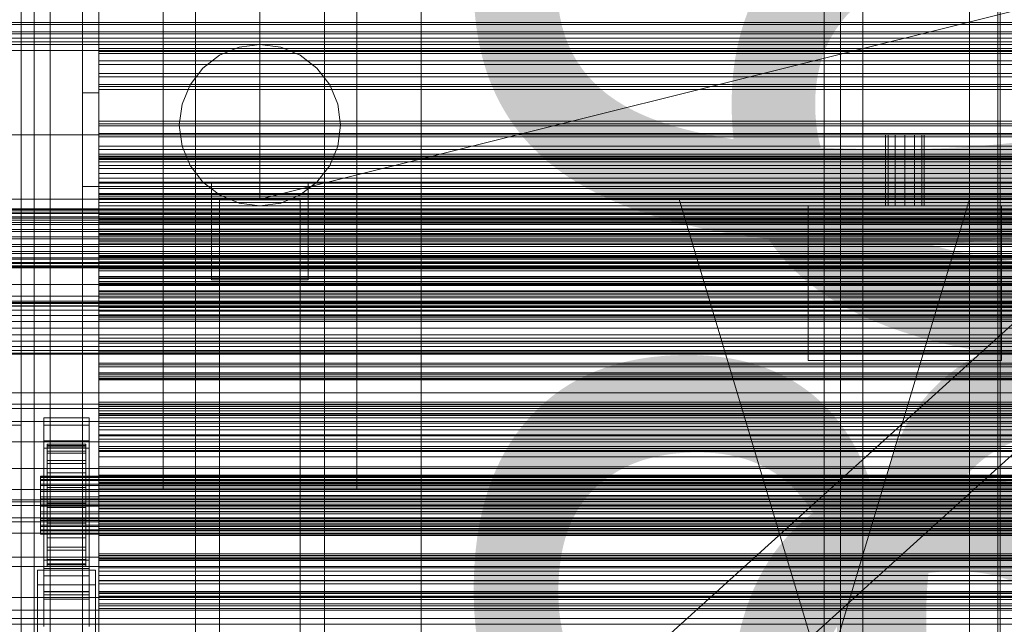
# Model space of a CAD drawing. Header units: millimetres. Extents: x -3490 to 61924, y -72580 to 6847.
# Tile 176 of 256: x -1274 to -969, y -34382 to -34194. Entities that reach past the tile are written whole.
import ezdxf

# ---------------------------------------------------------------- set-up
doc = ezdxf.new("R2010")
doc.units = ezdxf.units.MM
for name, color, linetype, lineweight in [('COTAS_O', 1, 'Continuous', 0), ('COTAS_P', 1, 'Continuous', 0), ('frontal_briquetadora', 7, 'Continuous', 0), ('frontal_C01', 7, 'Continuous', 0), ('frontal_C03', 7, 'Continuous', 0), ('frontal_C11', 7, 'Continuous', 0), ('frontal_dosificador', 7, 'Continuous', 0), ('frontal_mezcladora', 7, 'Continuous', 0), ('frontal_secador', 7, 'Continuous', 0), ('frontal_tolva', 7, 'Continuous', 0)]:
    doc.layers.add(name, color=color, linetype=linetype, lineweight=lineweight)
doc.dimstyles.new('R19_100', dxfattribs={"dimtxt": 250, "dimasz": 150, "dimexe": 150, "dimexo": 80, "dimgap": 100, "dimtad": 1, "dimtih": 1, "dimtoh": 1, "dimdsep": 46, "dimcen": 0.09, "dimadec": 0, "dimazin": 0, "dimtfac": 1, "dimtdec": 4, "dimtofl": 0, "dimtmove": 0, "dimatfit": 3, "dimfxl": 1, "dimtolj": 1, "dimtzin": 0, "dimarcsym": 0})

# ---------------------------------------------------------------- blocks, each defined once
blk = doc.blocks.new('DIM_R29_52')
at = {"layer": 'COTAS_P'}
for p, q in [((-1750, -34600), (-1600, -34555)), ((2600, -34600), (2450, -34555)), ((-1750, -35500), (-1750, -34600)), ((-1750, -34600), (2600, -34600)), ((-1750, -34600), (-1600, -34645)), ((2600, -34600), (2450, -34645)), ((2600, -35500), (2600, -34600))]:
    blk.add_line(p, q, dxfattribs=at)
blk.add_text('4350 P', height=250, dxfattribs=at).set_placement((425, -34500))
blk = doc.blocks.new('DIM_R29_56')
at = {"layer": 'COTAS_O'}
for p, q in [((-1725, -31700), (-1025, -31700)), ((-1025, -31700), (-1070, -31850)), ((-1025, -34400), (-1025, -31700)), ((-1025, -31700), (-980, -31850)), ((-1025, -34400), (-1070, -34250)), ((-1025, -34400), (-980, -34250)), ((-1725, -34400), (-1025, -34400))]:
    blk.add_line(p, q, dxfattribs=at)
blk.add_text('2700 O', height=250, rotation=90, dxfattribs=at).set_placement((-1125, -33050))
blk = doc.blocks.new('DIM_R29_57')
at = {"layer": 'COTAS_O'}
for p, q in [((-1725, -33700), (-1575, -33655)), ((1725, -33700), (1575, -33655)), ((-1725, -34400), (-1725, -33700)), ((-1725, -33700), (1725, -33700)), ((-1725, -33700), (-1575, -33745)), ((1725, -33700), (1575, -33745)), ((1725, -34400), (1725, -33700))]:
    blk.add_line(p, q, dxfattribs=at)
blk.add_text('3450 O', height=250, dxfattribs=at).set_placement((0, -33600))
blk = doc.blocks.new('DIM_R29_62')
at = {"layer": 'COTAS_O'}
for p, q in [((-1480, -33670), (-780, -33670)), ((-780, -33670), (-825, -33820)), ((-780, -36000), (-780, -33670)), ((-780, -33670), (-735, -33820)), ((-780, -36000), (-825, -35850)), ((-780, -36000), (-735, -35850)), ((-1480, -36000), (-780, -36000))]:
    blk.add_line(p, q, dxfattribs=at)
blk.add_text('2330 O', height=250, rotation=90, dxfattribs=at).set_placement((-880, -34835))
blk = doc.blocks.new('DIM_R29_64')
at = {"layer": 'COTAS_O'}
for p, q in [((-1400, -33000), (-700, -33000)), ((-700, -33000), (-745, -33150)), ((-700, -36000), (-700, -33000)), ((-700, -33000), (-655, -33150)), ((-700, -36000), (-745, -35850)), ((-700, -36000), (-655, -35850)), ((-1400, -36000), (-700, -36000))]:
    blk.add_line(p, q, dxfattribs=at)
blk.add_text('3000 O', height=250, rotation=90, dxfattribs=at).set_placement((-800, -34500))

msp = doc.modelspace()

# ---------------------------------------------------------------- linework, layer by layer
at = {"layer": 'frontal_briquetadora'}
for p, q in [((-1385, -34195.144), (-875, -34195.144)), ((-875, -34198.071), (-1385, -34198.071)), ((-1385, -34201.143), (-875, -34201.143)), ((-630, -34203.884), (-1405, -34203.884)), ((-630, -34230.013), (-1405, -34230.013)), ((-1300, -34230), (-1274, -34230)), ((-1274, -34230), (-1274, -34230.013)), ((-1274, -34320), (-1274, -34230)), ((-1274, -34230.013), (-1274, -34256.484)), ((-810, -34230.013), (-1274, -34230.013)), ((-630, -34256.484), (-1405, -34256.484)), ((-1274, -34256.484), (-1274, -34283.185)), ((-810, -34256.484), (-1274, -34256.484)), ((-1385, -34271.246), (-875, -34271.246)), ((-875, -34276.4), (-1385, -34276.4)), ((-630, -34283.185), (-1405, -34283.185)), ((-1385, -34281.638), (-875, -34281.638)), ((-1274, -34283.185), (-1274, -34310)), ((-810, -34283.185), (-1274, -34283.185)), ((-590, -34310), (-1450, -34310)), ((-630, -34310), (-1405, -34310)), ((-810, -34310), (-1274, -34310)), ((-1274, -34320), (-1274, -34310)), ((-1300, -34320), (-1274, -34320)), ((-1450, -34345), (-590, -34345)), ((-620, -34345), (-1425, -34345)), ((-1385, -34377.401), (-875, -34377.401))]:
    msp.add_line(p, q, dxfattribs=at)
at = {"layer": 'frontal_C01'}
for p, q in [((-1020, -35975), (-1020, -33925.304)), ((-1013, -35975), (-1013, -33925.304))]:
    msp.add_line(p, q, dxfattribs=at)
at = {"layer": 'frontal_C03'}
for p, q in [((-1274, -34875.113), (-1274, -32314.944)), ((-1270, -32314.944), (-1270, -34875.113)), ((-1270, -34879.011), (-1270, -32318.841)), ((-1274, -32441.623), (-1274, -35001.792)), ((-1270, -35001.792), (-1270, -32441.623)), ((-1500, -34195.842), (1500, -34195.842)), ((-1500, -34198.712), (1500, -34198.712)), ((-1250, -34204.797), (-1250, -34203.262)), ((-1250, -34203.262), (-1250, -34204.143)), ((1250, -34203.262), (-1250, -34203.262)), ((-1250, -34204.143), (-1250, -34207.104)), ((1250, -34204.143), (-1250, -34204.143)), ((-1250, -34208.162), (-1250, -34204.797)), ((1250, -34204.797), (-1250, -34204.797)), ((-1250, -34207.104), (-1250, -34211.014)), ((1250, -34207.104), (-1250, -34207.104)), ((-1250, -34212.071), (-1250, -34208.162)), ((-1250, -34208.162), (1250, -34208.162)), ((-1250, -34211.014), (-1250, -34214.378)), ((1250, -34211.014), (-1250, -34211.014)), ((-1250, -34215.032), (-1250, -34212.071)), ((1250, -34212.071), (-1250, -34212.071)), ((-1250, -34214.378), (-1250, -34215.913)), ((1250, -34214.378), (-1250, -34214.378)), ((-1250, -34215.913), (-1250, -34215.032)), ((1250, -34215.032), (-1250, -34215.032)), ((1250, -34215.913), (-1250, -34215.913)), ((-1250, -34227.254), (-1250, -34225.72)), ((-1250, -34225.72), (-1250, -34226.601)), ((1250, -34225.72), (-1250, -34225.72)), ((-1250, -34226.601), (-1250, -34229.562)), ((1250, -34226.601), (-1250, -34226.601)), ((-1250, -34230.619), (-1250, -34227.254)), ((1250, -34227.254), (-1250, -34227.254)), ((-1250, -34229.562), (-1250, -34233.471)), ((1250, -34229.562), (-1250, -34229.562)), ((-1250, -34234.529), (-1250, -34230.619)), ((-1250, -34230.619), (1250, -34230.619)), ((-1250, -34233.471), (-1250, -34236.836)), ((1250, -34233.471), (-1250, -34233.471)), ((-1250, -34237.49), (-1250, -34234.529)), ((1250, -34234.529), (-1250, -34234.529)), ((-1250, -34237.233), (-1250, -34236.6)), ((-1250, -34236.6), (-1250, -34237.697)), ((-1250, -34236.6), (1250, -34236.6)), ((-1250, -34236.836), (-1250, -34238.371)), ((1250, -34236.836), (-1250, -34236.836)), ((-1250, -34239.553), (-1250, -34237.233)), ((-1250, -34237.233), (1250, -34237.233)), ((-1250, -34238.371), (-1250, -34237.49)), ((1250, -34237.49), (-1250, -34237.49)), ((-1250, -34237.697), (-1250, -34240.449)), ((-1250, -34237.697), (1250, -34237.697)), ((1250, -34238.371), (-1250, -34238.371)), ((-1250, -34243.401), (-1250, -34239.553)), ((-1250, -34239.553), (1250, -34239.553)), ((-1250, -34240.449), (-1250, -34244.669)), ((-1250, -34240.449), (1250, -34240.449)), ((-1250, -34248.516), (-1250, -34243.401)), ((-1250, -34243.401), (1250, -34243.401)), ((-1250, -34244.669), (-1250, -34250.068)), ((-1250, -34244.669), (1250, -34244.669)), ((-1250, -34249.712), (-1250, -34248.177)), ((-1250, -34248.177), (-1250, -34249.059)), ((1250, -34248.177), (-1250, -34248.177)), ((-1250, -34254.549), (-1250, -34248.516)), ((-1250, -34248.516), (1250, -34248.516)), ((-1250, -34249.059), (-1250, -34252.019)), ((1250, -34249.059), (-1250, -34249.059)), ((-1250, -34253.077), (-1250, -34249.712)), ((1250, -34249.712), (-1250, -34249.712)), ((-1250, -34250.068), (-1250, -34256.28)), ((-1250, -34250.068), (1250, -34250.068)), ((-1500, -34252.99), (1500, -34252.99)), ((-1500, -34253.214), (1500, -34253.214)), ((-1500, -34253.379), (1500, -34253.379)), ((-1250, -34252.019), (-1250, -34255.929)), ((1250, -34252.019), (-1250, -34252.019)), ((-1250, -34256.986), (-1250, -34253.077)), ((-1250, -34253.077), (1250, -34253.077)), ((-1500, -34254.036), (1500, -34254.036)), ((-1500, -34254.354), (1500, -34254.354)), ((-1500, -34255.4), (1500, -34255.4)), ((-1500, -34255.849), (1500, -34255.849)), ((-1250, -34261.088), (-1250, -34254.549)), ((-1250, -34254.549), (1250, -34254.549)), ((-1250, -34255.929), (-1250, -34259.294)), ((1250, -34255.929), (-1250, -34255.929)), ((-1250, -34256.28), (-1250, -34262.881)), ((1250, -34256.28), (-1250, -34256.28)), ((-1500, -34257.212), (1500, -34257.212)), ((-1500, -34257.762), (1500, -34257.762)), ((-1500, -34259.35), (1500, -34259.35)), ((1500, -34259.963), (-1500, -34259.963)), ((-1250, -34259.947), (-1250, -34256.986)), ((1250, -34256.986), (-1250, -34256.986)), ((-1250, -34259.294), (-1250, -34260.828)), ((1250, -34259.294), (-1250, -34259.294)), ((-1250, -34260.828), (-1250, -34259.947)), ((1250, -34259.947), (-1250, -34259.947)), ((-1500, -34261.667), (1500, -34261.667)), ((-1500, -34262.302), (1500, -34262.302)), ((1250, -34260.828), (-1250, -34260.828)), ((-1250, -34267.689), (-1250, -34261.088)), ((-1250, -34261.088), (1250, -34261.088)), ((-1250, -34262.881), (-1250, -34269.42)), ((-1250, -34262.881), (1250, -34262.881)), ((-1500, -34264.006), (1500, -34264.006)), ((-1500, -34264.619), (1500, -34264.619)), ((-1500, -34266.207), (1500, -34266.207)), ((-1500, -34266.757), (1500, -34266.757)), ((-1500, -34268.12), (1500, -34268.12)), ((-1500, -34268.569), (1500, -34268.569)), ((-1250, -34273.9), (-1250, -34267.689)), ((-1250, -34267.689), (1250, -34267.689)), ((-1500, -34269.615), (1500, -34269.615)), ((-1500, -34269.933), (1500, -34269.933)), ((-1500, -34270.59), (1500, -34270.59)), ((-1500, -34270.754), (1500, -34270.754)), ((-1500, -34270.979), (1500, -34270.979)), ((-1250, -34269.42), (-1250, -34275.453)), ((-1250, -34269.42), (1250, -34269.42)), ((-1250, -34272.17), (-1250, -34270.635)), ((-1250, -34270.635), (-1250, -34271.516)), ((1250, -34270.635), (-1250, -34270.635)), ((-1250, -34271.516), (-1250, -34274.477)), ((1250, -34271.516), (-1250, -34271.516)), ((-1250, -34275.534), (-1250, -34272.17)), ((1250, -34272.17), (-1250, -34272.17)), ((-1250, -34279.3), (-1250, -34273.9)), ((-1250, -34273.9), (1250, -34273.9)), ((-1250, -34274.477), (-1250, -34278.387)), ((1250, -34274.477), (-1250, -34274.477)), ((-1250, -34275.453), (-1250, -34280.567)), ((-1250, -34275.453), (1250, -34275.453)), ((-1250, -34279.444), (-1250, -34275.534)), ((-1250, -34275.534), (1250, -34275.534)), ((-1250, -34278.387), (-1250, -34281.751)), ((1250, -34278.387), (-1250, -34278.387)), ((-1250, -34283.52), (-1250, -34279.3)), ((-1250, -34279.3), (1250, -34279.3)), ((-1250, -34282.405), (-1250, -34279.444)), ((1250, -34279.444), (-1250, -34279.444)), ((-1250, -34280.567), (-1250, -34284.416)), ((-1250, -34280.567), (1250, -34280.567)), ((-1250, -34281.751), (-1250, -34283.286)), ((1250, -34281.751), (-1250, -34281.751)), ((-1250, -34283.286), (-1250, -34282.405)), ((1250, -34282.405), (-1250, -34282.405)), ((1250, -34283.286), (-1250, -34283.286)), ((-1250, -34286.272), (-1250, -34283.52)), ((-1250, -34283.52), (1250, -34283.52)), ((-1250, -34284.416), (-1250, -34286.736)), ((-1250, -34284.416), (1250, -34284.416)), ((-1250, -34287.369), (-1250, -34286.272)), ((-1250, -34286.272), (1250, -34286.272)), ((-1250, -34286.736), (-1250, -34287.369)), ((-1250, -34286.736), (1250, -34286.736)), ((-1250, -34287.369), (1250, -34287.369)), ((-1250, -34294.627), (-1250, -34293.092)), ((-1250, -34293.092), (-1250, -34293.974)), ((1250, -34293.092), (-1250, -34293.092)), ((-1250, -34293.974), (-1250, -34296.935)), ((1250, -34293.974), (-1250, -34293.974)), ((-1250, -34297.992), (-1250, -34294.627)), ((1250, -34294.627), (-1250, -34294.627)), ((-1250, -34296.935), (-1250, -34300.844)), ((1250, -34296.935), (-1250, -34296.935)), ((-1250, -34301.902), (-1250, -34297.992)), ((-1250, -34297.992), (1250, -34297.992)), ((-1250, -34300.844), (-1250, -34304.209)), ((1250, -34300.844), (-1250, -34300.844)), ((-1250, -34304.862), (-1250, -34301.902)), ((1250, -34301.902), (-1250, -34301.902)), ((-1250, -34304.209), (-1250, -34305.744)), ((1250, -34304.209), (-1250, -34304.209)), ((-1250, -34305.744), (-1250, -34304.862)), ((1250, -34304.862), (-1250, -34304.862)), ((1250, -34305.744), (-1250, -34305.744)), ((-1250, -34313.698), (-1250, -34312.901)), ((-1250, -34312.901), (-1250, -34314.283)), ((-1250, -34312.901), (1250, -34312.901)), ((-1250, -34316.621), (-1250, -34313.698)), ((-1250, -34313.698), (1250, -34313.698)), ((-1250, -34314.283), (-1250, -34317.75)), ((-1250, -34314.283), (1250, -34314.283)), ((-1267, -34319.998), (-1267, -34317.752)), ((-1267, -34317.752), (-1253, -34317.752)), ((-1267, -34364.526), (-1267, -34317.752)), ((-1253, -34317.752), (-1253, -34319.998)), ((-1253, -34317.752), (-1253, -34364.526)), ((-1250, -34317.085), (-1250, -34315.55)), ((-1250, -34315.55), (-1250, -34316.431)), ((1250, -34315.55), (-1250, -34315.55)), ((-1250, -34316.431), (-1250, -34319.392)), ((1250, -34316.431), (-1250, -34316.431)), ((-1250, -34321.469), (-1250, -34316.621)), ((-1250, -34316.621), (1250, -34316.621)), ((-1250, -34320.45), (-1250, -34317.085)), ((1250, -34317.085), (-1250, -34317.085)), ((-1250, -34317.75), (-1250, -34323.066)), ((-1250, -34317.75), (1250, -34317.75)), ((-1253, -34319.998), (-1267, -34319.998)), ((-1267, -34319.998), (-1267, -34366.772)), ((-1253, -34366.772), (-1253, -34319.998)), ((-1250, -34319.392), (-1250, -34323.302)), ((1250, -34319.392), (-1250, -34319.392)), ((-1250, -34324.359), (-1250, -34320.45)), ((-1250, -34320.45), (1250, -34320.45)), ((-1250, -34327.913), (-1250, -34321.469)), ((-1250, -34321.469), (1250, -34321.469)), ((-1250, -34323.066), (-1250, -34329.869)), ((-1250, -34323.066), (1250, -34323.066)), ((-1250, -34323.302), (-1250, -34326.667)), ((1250, -34323.302), (-1250, -34323.302)), ((-1267, -34327.185), (-1267, -34324.939)), ((-1267, -34324.939), (-1253, -34324.939)), ((-1267, -34371.713), (-1267, -34324.939)), ((-1266, -34335.887), (-1266, -34325.893)), ((-1266, -34325.893), (-1266, -34326.713)), ((-1266, -34325.893), (-1254, -34325.893)), ((-1266, -34326.366), (-1266, -34325.893)), ((-1266, -34336.111), (-1266, -34326.366)), ((-1266, -34326.366), (-1254, -34326.366)), ((-1266, -34328.102), (-1266, -34326.366)), ((-1266, -34336.275), (-1266, -34326.713)), ((-1266, -34326.713), (-1266, -34328.772)), ((-1266, -34326.713), (-1254, -34326.713)), ((-1254, -34326.713), (-1254, -34325.893)), ((-1254, -34325.893), (-1254, -34335.887)), ((-1254, -34325.893), (-1254, -34326.366)), ((-1254, -34326.366), (-1254, -34336.111)), ((-1254, -34326.366), (-1254, -34328.102)), ((-1254, -34328.772), (-1254, -34326.713)), ((-1254, -34326.713), (-1254, -34336.275)), ((-1253, -34324.939), (-1253, -34327.185)), ((-1253, -34324.939), (-1253, -34371.713)), ((-1250, -34327.32), (-1250, -34324.359)), ((1250, -34324.359), (-1250, -34324.359)), ((-1250, -34326.667), (-1250, -34328.201)), ((1250, -34326.667), (-1250, -34326.667)), ((-1253, -34327.185), (-1267, -34327.185)), ((-1267, -34327.185), (-1267, -34373.959)), ((-1266, -34336.933), (-1266, -34328.102)), ((-1266, -34328.102), (-1254, -34328.102)), ((-1266, -34330.98), (-1266, -34328.102)), ((-1266, -34337.25), (-1266, -34328.772)), ((-1266, -34328.772), (-1266, -34331.928)), ((-1266, -34328.772), (-1254, -34328.772)), ((-1254, -34328.102), (-1254, -34336.933)), ((-1254, -34328.102), (-1254, -34330.98)), ((-1254, -34331.928), (-1254, -34328.772)), ((-1254, -34328.772), (-1254, -34337.25)), ((-1253, -34373.959), (-1253, -34327.185)), ((-1250, -34328.201), (-1250, -34327.32)), ((1250, -34327.32), (-1250, -34327.32)), ((-1250, -34335.513), (-1250, -34327.913)), ((-1250, -34327.913), (1250, -34327.913)), ((1250, -34328.201), (-1250, -34328.201)), ((-1250, -34329.869), (-1250, -34337.695)), ((-1250, -34329.869), (1250, -34329.869)), ((-1266, -34338.296), (-1266, -34330.98)), ((-1266, -34330.98), (-1254, -34330.98)), ((-1266, -34334.806), (-1266, -34330.98)), ((-1266, -34338.746), (-1266, -34331.928)), ((-1266, -34331.928), (-1266, -34335.968)), ((-1266, -34331.928), (-1254, -34331.928)), ((-1254, -34330.98), (-1254, -34338.296)), ((-1254, -34330.98), (-1254, -34334.806)), ((-1254, -34335.968), (-1254, -34331.928)), ((-1254, -34331.928), (-1254, -34338.746)), ((-1268, -34336.111), (-1268, -34335.887)), ((-1268, -34335.887), (-1268, -34336.275)), ((-1268, -34335.887), (1268, -34335.887)), ((-1268, -34336.933), (-1268, -34336.111)), ((-1268, -34336.111), (1268, -34336.111)), ((-1268, -34336.275), (-1268, -34337.25)), ((-1268, -34336.275), (1268, -34336.275)), ((-1266, -34340.109), (-1266, -34334.806)), ((-1266, -34334.806), (-1254, -34334.806)), ((-1266, -34339.319), (-1266, -34334.806)), ((-1266, -34336.275), (-1266, -34335.887)), ((-1254, -34335.887), (-1266, -34335.887)), ((-1266, -34335.887), (-1266, -34336.111)), ((-1266, -34340.659), (-1266, -34335.968)), ((-1266, -34335.968), (-1266, -34340.614)), ((-1266, -34335.968), (-1254, -34335.968)), ((-1254, -34336.111), (-1266, -34336.111)), ((-1266, -34336.111), (-1266, -34336.933)), ((-1266, -34337.25), (-1266, -34336.275)), ((-1254, -34336.275), (-1266, -34336.275)), ((-1254, -34334.806), (-1254, -34340.109)), ((-1254, -34334.806), (-1254, -34339.319)), ((-1254, -34335.887), (-1254, -34336.275)), ((-1254, -34336.111), (-1254, -34335.887)), ((-1254, -34340.614), (-1254, -34335.968)), ((-1254, -34335.968), (-1254, -34340.659)), ((-1254, -34336.933), (-1254, -34336.111)), ((-1254, -34336.275), (-1254, -34337.25)), ((-1250, -34343.752), (-1250, -34335.513)), ((-1250, -34335.513), (1250, -34335.513)), ((-1268, -34338.296), (-1268, -34336.933)), ((-1268, -34336.933), (1268, -34336.933)), ((-1268, -34337.25), (-1268, -34338.746)), ((-1268, -34337.25), (1268, -34337.25)), ((-1268, -34340.109), (-1268, -34338.296)), ((-1268, -34338.296), (1268, -34338.296)), ((-1268, -34338.746), (-1268, -34340.659)), ((-1268, -34338.746), (1268, -34338.746)), ((-1254, -34336.933), (-1266, -34336.933)), ((-1266, -34336.933), (-1266, -34338.296)), ((-1266, -34338.746), (-1266, -34337.25)), ((-1254, -34337.25), (-1266, -34337.25)), ((-1254, -34338.296), (-1266, -34338.296)), ((-1266, -34338.296), (-1266, -34340.109)), ((-1266, -34340.659), (-1266, -34338.746)), ((-1254, -34338.746), (-1266, -34338.746)), ((-1266, -34342.246), (-1266, -34339.319)), ((-1266, -34339.319), (-1254, -34339.319)), ((-1266, -34344.211), (-1266, -34339.319)), ((-1254, -34338.296), (-1254, -34336.933)), ((-1254, -34337.25), (-1254, -34338.746)), ((-1254, -34340.109), (-1254, -34338.296)), ((-1254, -34338.746), (-1254, -34340.659)), ((-1254, -34339.319), (-1254, -34342.246)), ((-1254, -34339.319), (-1254, -34344.211)), ((-1250, -34337.695), (-1250, -34346.01)), ((1250, -34337.695), (-1250, -34337.695)), ((-1250, -34339.543), (-1250, -34338.008)), ((-1250, -34338.008), (-1250, -34338.889)), ((1250, -34338.008), (-1250, -34338.008)), ((-1250, -34338.889), (-1250, -34341.85)), ((1250, -34338.889), (-1250, -34338.889)), ((-1268, -34342.246), (-1268, -34340.109)), ((-1268, -34340.109), (1268, -34340.109)), ((-1268, -34340.659), (-1268, -34342.86)), ((-1268, -34340.659), (1268, -34340.659)), ((-1268, -34344.563), (-1268, -34342.246)), ((-1268, -34342.246), (1268, -34342.246)), ((-1254, -34340.109), (-1266, -34340.109)), ((-1266, -34340.109), (-1266, -34342.246)), ((-1266, -34340.614), (-1266, -34342.86)), ((-1254, -34340.614), (-1266, -34340.614)), ((-1266, -34340.614), (-1266, -34345.551)), ((-1266, -34342.86), (-1266, -34340.659)), ((-1254, -34340.659), (-1266, -34340.659)), ((-1254, -34342.246), (-1266, -34342.246)), ((-1266, -34342.246), (-1266, -34344.563)), ((-1254, -34342.246), (-1254, -34340.109)), ((-1254, -34342.86), (-1254, -34340.614)), ((-1254, -34345.551), (-1254, -34340.614)), ((-1254, -34340.659), (-1254, -34342.86)), ((-1254, -34344.563), (-1254, -34342.246)), ((-1250, -34342.907), (-1250, -34339.543)), ((1250, -34339.543), (-1250, -34339.543)), ((-1250, -34341.85), (-1250, -34345.759)), ((1250, -34341.85), (-1250, -34341.85)), ((1530, -34343.773), (-1530, -34343.773)), ((-1268, -34342.86), (-1268, -34345.199)), ((1268, -34342.86), (-1268, -34342.86)), ((-1268, -34346.902), (-1268, -34344.563)), ((-1268, -34344.563), (1268, -34344.563)), ((-1268, -34345.199), (-1268, -34347.516)), ((-1268, -34345.199), (1268, -34345.199)), ((-1266, -34342.86), (-1254, -34342.86)), ((-1266, -34345.199), (-1266, -34342.86)), ((-1266, -34344.563), (-1266, -34344.211)), ((-1266, -34344.211), (-1254, -34344.211)), ((-1266, -34349.148), (-1266, -34344.211)), ((-1254, -34344.563), (-1266, -34344.563)), ((-1266, -34344.563), (-1266, -34346.902)), ((-1266, -34347.516), (-1266, -34345.199)), ((-1266, -34345.199), (-1266, -34345.551)), ((-1254, -34345.199), (-1266, -34345.199)), ((-1254, -34342.86), (-1254, -34345.199)), ((-1254, -34344.211), (-1254, -34344.563)), ((-1254, -34344.211), (-1254, -34349.148)), ((-1254, -34346.902), (-1254, -34344.563)), ((-1254, -34345.551), (-1254, -34345.199)), ((-1254, -34345.199), (-1254, -34347.516)), ((-1250, -34346.817), (-1250, -34342.907)), ((-1250, -34342.907), (1250, -34342.907)), ((-1250, -34352.067), (-1250, -34343.752)), ((-1250, -34343.752), (1250, -34343.752)), ((-1268, -34349.103), (-1268, -34346.902)), ((-1268, -34346.902), (1268, -34346.902)), ((-1268, -34347.516), (-1268, -34349.653)), ((-1268, -34347.516), (1268, -34347.516)), ((-1266, -34345.551), (-1266, -34350.443)), ((-1266, -34345.551), (-1254, -34345.551)), ((-1266, -34346.902), (-1266, -34349.148)), ((-1254, -34346.902), (-1266, -34346.902)), ((-1266, -34346.902), (-1266, -34349.103)), ((-1266, -34349.653), (-1266, -34347.516)), ((-1266, -34347.516), (-1266, -34350.443)), ((-1254, -34347.516), (-1266, -34347.516)), ((-1254, -34350.443), (-1254, -34345.551)), ((-1254, -34349.148), (-1254, -34346.902)), ((-1254, -34349.103), (-1254, -34346.902)), ((-1254, -34350.443), (-1254, -34347.516)), ((-1254, -34347.516), (-1254, -34349.653)), ((-1250, -34345.759), (-1250, -34349.124)), ((1250, -34345.759), (-1250, -34345.759)), ((-1250, -34346.01), (-1250, -34354.249)), ((-1250, -34346.01), (1250, -34346.01)), ((-1250, -34349.778), (-1250, -34346.817)), ((1250, -34346.817), (-1250, -34346.817)), ((1530, -34348.773), (-1530, -34348.773)), ((-1268, -34351.016), (-1268, -34349.103)), ((-1268, -34349.103), (1268, -34349.103)), ((-1268, -34349.653), (-1268, -34351.466)), ((-1268, -34349.653), (1268, -34349.653)), ((-1268, -34352.512), (-1268, -34351.016)), ((-1268, -34351.016), (1268, -34351.016)), ((-1268, -34351.466), (-1268, -34352.829)), ((-1268, -34351.466), (1268, -34351.466)), ((-1266, -34349.103), (-1266, -34353.795)), ((-1254, -34349.103), (-1266, -34349.103)), ((-1266, -34349.103), (-1266, -34351.016)), ((-1266, -34349.148), (-1254, -34349.148)), ((-1266, -34353.795), (-1266, -34349.148)), ((-1266, -34351.466), (-1266, -34349.653)), ((-1266, -34349.653), (-1266, -34354.956)), ((-1254, -34349.653), (-1266, -34349.653)), ((-1266, -34350.443), (-1266, -34354.956)), ((-1266, -34350.443), (-1254, -34350.443)), ((-1266, -34351.016), (-1266, -34357.834)), ((-1254, -34351.016), (-1266, -34351.016)), ((-1266, -34351.016), (-1266, -34352.512)), ((-1266, -34352.829), (-1266, -34351.466)), ((-1266, -34351.466), (-1266, -34358.782)), ((-1254, -34351.466), (-1266, -34351.466)), ((-1254, -34353.795), (-1254, -34349.103)), ((-1254, -34351.016), (-1254, -34349.103)), ((-1254, -34349.148), (-1254, -34353.795)), ((-1254, -34354.956), (-1254, -34349.653)), ((-1254, -34349.653), (-1254, -34351.466)), ((-1254, -34354.956), (-1254, -34350.443)), ((-1254, -34357.834), (-1254, -34351.016)), ((-1254, -34352.512), (-1254, -34351.016)), ((-1254, -34358.782), (-1254, -34351.466)), ((-1254, -34351.466), (-1254, -34352.829)), ((-1250, -34349.124), (-1250, -34350.659)), ((1250, -34349.124), (-1250, -34349.124)), ((-1250, -34350.659), (-1250, -34349.778)), ((1250, -34349.778), (-1250, -34349.778)), ((1250, -34350.659), (-1250, -34350.659)), ((-1268, -34353.487), (-1268, -34352.512)), ((-1268, -34352.512), (1268, -34352.512)), ((-1268, -34352.829), (-1268, -34353.651)), ((-1268, -34352.829), (1268, -34352.829)), ((-1268, -34353.875), (-1268, -34353.487)), ((-1268, -34353.487), (1268, -34353.487)), ((-1268, -34353.651), (-1268, -34353.875)), ((-1268, -34353.651), (1268, -34353.651)), ((-1268, -34353.875), (1268, -34353.875)), ((-1266, -34352.512), (-1266, -34360.99)), ((-1254, -34352.512), (-1266, -34352.512)), ((-1266, -34352.512), (-1266, -34353.487)), ((-1266, -34353.651), (-1266, -34352.829)), ((-1266, -34352.829), (-1266, -34361.66)), ((-1254, -34352.829), (-1266, -34352.829)), ((-1266, -34353.487), (-1266, -34363.049)), ((-1254, -34353.487), (-1266, -34353.487)), ((-1266, -34353.487), (-1266, -34353.875)), ((-1266, -34353.875), (-1266, -34353.651)), ((-1266, -34353.651), (-1266, -34363.396)), ((-1254, -34353.651), (-1266, -34353.651)), ((-1266, -34353.795), (-1254, -34353.795)), ((-1266, -34357.834), (-1266, -34353.795)), ((-1266, -34353.875), (-1266, -34363.869)), ((-1254, -34353.875), (-1266, -34353.875)), ((-1254, -34360.99), (-1254, -34352.512)), ((-1254, -34353.487), (-1254, -34352.512)), ((-1254, -34361.66), (-1254, -34352.829)), ((-1254, -34352.829), (-1254, -34353.651)), ((-1254, -34363.049), (-1254, -34353.487)), ((-1254, -34353.875), (-1254, -34353.487)), ((-1254, -34363.396), (-1254, -34353.651)), ((-1254, -34353.651), (-1254, -34353.875)), ((-1254, -34353.795), (-1254, -34357.834)), ((-1254, -34363.869), (-1254, -34353.875)), ((-1250, -34359.893), (-1250, -34352.067)), ((-1250, -34352.067), (1250, -34352.067)), ((-1250, -34354.249), (-1250, -34361.849)), ((-1250, -34354.249), (1250, -34354.249)), ((-1266, -34354.956), (-1266, -34358.782)), ((-1266, -34354.956), (-1254, -34354.956)), ((-1254, -34358.782), (-1254, -34354.956)), ((-1266, -34357.834), (-1254, -34357.834)), ((-1266, -34360.99), (-1266, -34357.834)), ((-1266, -34358.782), (-1266, -34361.66)), ((-1266, -34358.782), (-1254, -34358.782)), ((-1254, -34357.834), (-1254, -34360.99)), ((-1254, -34361.66), (-1254, -34358.782)), ((-1250, -34366.696), (-1250, -34359.893)), ((-1250, -34359.893), (1250, -34359.893)), ((-1250, -34362), (-1250, -34360.465)), ((-1250, -34360.465), (-1250, -34361.347)), ((1250, -34360.465), (-1250, -34360.465)), ((-1267, -34372.683), (-1267, -34361.904)), ((-1267, -34361.904), (-1253, -34361.904)), ((-1267, -34371.648), (-1267, -34361.904)), ((-1266, -34360.99), (-1254, -34360.99)), ((-1266, -34363.049), (-1266, -34360.99)), ((-1266, -34361.66), (-1266, -34363.396)), ((-1266, -34361.66), (-1254, -34361.66)), ((-1266, -34363.049), (-1254, -34363.049)), ((-1266, -34363.869), (-1266, -34363.049)), ((-1266, -34363.396), (-1266, -34363.869)), ((-1266, -34363.396), (-1254, -34363.396)), ((-1254, -34360.99), (-1254, -34363.049)), ((-1254, -34363.396), (-1254, -34361.66)), ((-1254, -34363.049), (-1254, -34363.869)), ((-1254, -34363.869), (-1254, -34363.396)), ((-1253, -34361.904), (-1253, -34372.683)), ((-1253, -34361.904), (-1253, -34371.648)), ((-1250, -34361.347), (-1250, -34364.308)), ((1250, -34361.347), (-1250, -34361.347)), ((-1250, -34361.849), (-1250, -34368.293)), ((-1250, -34361.849), (1250, -34361.849)), ((-1250, -34365.365), (-1250, -34362)), ((1250, -34362), (-1250, -34362)), ((-1269, -34369.539), (-1269, -34365.048)), ((-1269, -34365.048), (-1251, -34365.048)), ((-1269, -34400.128), (-1269, -34365.048)), ((-1253, -34364.526), (-1267, -34364.526)), ((-1267, -34364.526), (-1267, -34366.772)), ((-1267, -34366.772), (-1253, -34366.772)), ((-1266, -34363.869), (-1254, -34363.869)), ((-1253, -34366.772), (-1253, -34364.526)), ((-1251, -34365.048), (-1251, -34369.539)), ((-1251, -34365.048), (-1251, -34400.128)), ((-1250, -34364.308), (-1250, -34368.217)), ((1250, -34364.308), (-1250, -34364.308)), ((-1250, -34369.274), (-1250, -34365.365)), ((-1250, -34365.365), (1250, -34365.365)), ((-1250, -34372.012), (-1250, -34366.696)), ((-1250, -34366.696), (1250, -34366.696)), ((-1251, -34369.539), (-1269, -34369.539)), ((-1269, -34404.62), (-1269, -34369.539)), ((-1251, -34404.62), (-1251, -34369.539)), ((-1250, -34368.217), (-1250, -34371.582)), ((1250, -34368.217), (-1250, -34368.217)), ((-1250, -34368.293), (-1250, -34373.141)), ((-1250, -34368.293), (1250, -34368.293)), ((-1250, -34372.235), (-1250, -34369.274)), ((1250, -34369.274), (-1250, -34369.274)), ((-1253, -34371.648), (-1267, -34371.648)), ((-1267, -34371.648), (-1267, -34382.428)), ((-1253, -34371.713), (-1267, -34371.713)), ((-1267, -34371.713), (-1267, -34373.959)), ((-1253, -34372.683), (-1267, -34372.683)), ((-1267, -34372.683), (-1267, -34382.428)), ((-1253, -34382.428), (-1253, -34371.648)), ((-1253, -34373.959), (-1253, -34371.713)), ((-1253, -34382.428), (-1253, -34372.683)), ((-1250, -34371.582), (-1250, -34373.117)), ((1250, -34371.582), (-1250, -34371.582)), ((-1250, -34375.479), (-1250, -34372.012)), ((-1250, -34372.012), (1250, -34372.012)), ((-1250, -34373.117), (-1250, -34372.235)), ((1250, -34372.235), (-1250, -34372.235)), ((-1267, -34373.959), (-1253, -34373.959)), ((1250, -34373.117), (-1250, -34373.117)), ((-1250, -34373.141), (-1250, -34376.064)), ((-1250, -34373.141), (1250, -34373.141)), ((-1250, -34376.861), (-1250, -34375.479)), ((-1250, -34375.479), (1250, -34375.479)), ((-1250, -34376.064), (-1250, -34376.861)), ((-1250, -34376.064), (1250, -34376.064)), ((-1250, -34376.861), (1250, -34376.861))]:
    msp.add_line(p, q, dxfattribs=at)
at = {"layer": 'frontal_C11'}
for p, q in [((-1210.064, -34508.877), (-790.064, -34128.877)), ((-1220, -35988), (-1220, -34140)), ((-1180, -35988), (-1180, -34140)), ((-1189.936, -34531.123), (-769.936, -34151.123)), ((-1215, -34245), (-1215, -34275)), ((-1185, -34245), (-1215, -34245)), ((-1185, -34275), (-1185, -34245)), ((-1212.5, -34250.146), (-1187.5, -34250.146)), ((-1212.5, -34269.854), (-1212.5, -34250.146)), ((-1212.5, -34250.146), (-1212.5, -34570.146)), ((-1187.5, -34250.146), (-1187.5, -34269.854)), ((-1187.5, -34570.146), (-1187.5, -34250.146)), ((-1187.5, -34269.854), (-1212.5, -34269.854)), ((-1212.5, -34589.854), (-1212.5, -34269.854)), ((-1187.5, -34589.854), (-1187.5, -34269.854)), ((-1215, -34275), (-1185, -34275))]:
    msp.add_line(p, q, dxfattribs=at)
at = {"layer": 'frontal_dosificador'}
for p, q in [((-1250, -35988), (-1250, -33900)), ((-1150, -35988), (-1150, -33900)), ((-1230, -34340), (-1230, -34000)), ((-1200, -34250), (-200, -34000)), ((-1200, -34000), (-1200, -34250)), ((-1170, -34340), (-1170, -34000)), ((-300, -34200), (-1700, -34200)), ((-300, -34202), (-1700, -34202)), ((-1206.47, -34202.852), (-1212.5, -34205.349)), ((-1200, -34202), (-1206.47, -34202.852)), ((-1193.53, -34202.852), (-1200, -34202)), ((-1187.5, -34205.349), (-1193.53, -34202.852)), ((-1212.5, -34205.349), (-1217.678, -34209.322)), ((-1182.322, -34209.322), (-1187.5, -34205.349)), ((-1217.678, -34209.322), (-1221.651, -34214.5)), ((-1178.349, -34214.5), (-1182.322, -34209.322)), ((-1221.651, -34214.5), (-1224.148, -34220.53)), ((-1175.852, -34220.53), (-1178.349, -34214.5)), ((-1224.148, -34220.53), (-1225, -34227)), ((-1175, -34227), (-1175.852, -34220.53)), ((-1225, -34227), (-1224.148, -34233.47)), ((-1175.852, -34233.47), (-1175, -34227)), ((-1005.196, -34230), (-1006, -34230)), ((-1006, -34252), (-1006, -34230)), ((-1003, -34230), (-1005.196, -34230)), ((-1005.196, -34252), (-1005.196, -34230)), ((-1000, -34230), (-1003, -34230)), ((-1003, -34252), (-1003, -34230)), ((-1000, -34230), (-997, -34230)), ((-1000, -34230), (-1000, -34252)), ((-997, -34230), (-994.804, -34230)), ((-997, -34252), (-997, -34230)), ((-994.804, -34230), (-994, -34230)), ((-994.804, -34252), (-994.804, -34230)), ((-994, -34252), (-994, -34230)), ((-1224.148, -34233.47), (-1221.651, -34239.5)), ((-1178.349, -34239.5), (-1175.852, -34233.47)), ((-1221.651, -34239.5), (-1217.678, -34244.678)), ((-1182.322, -34244.678), (-1178.349, -34239.5)), ((-1217.678, -34244.678), (-1212.5, -34248.651)), ((-1187.5, -34248.651), (-1182.322, -34244.678)), ((-210, -34250), (-1790, -34250)), ((-1212.5, -34248.651), (-1206.47, -34251.148)), ((-1193.53, -34251.148), (-1187.5, -34248.651)), ((-1206.47, -34251.148), (-1200, -34252)), ((-1200, -34252), (-1193.53, -34251.148)), ((-970, -34252), (-1030, -34252)), ((-1030, -34300), (-1030, -34252)), ((-1005.196, -34252), (-1006, -34252)), ((-1003, -34252), (-1005.196, -34252)), ((-1000, -34252), (-1003, -34252)), ((-997, -34252), (-1000, -34252)), ((-997, -34252), (-994.804, -34252)), ((-994.804, -34252), (-994, -34252)), ((-970, -34300), (-970, -34252)), ((-500, -34280), (-1770, -34280)), ((-970, -34300), (-1030, -34300)), ((-500, -34340), (-1850, -34340)), ((-500, -34340), (-1770, -34340)), ((-1170, -34340), (-1230, -34340)), ((-500, -34380), (-1850, -34380))]:
    msp.add_line(p, q, dxfattribs=at)
at = {"layer": 'frontal_mezcladora'}
for p, q in [((-980, -35980), (-980, -33390)), ((-971.2, -34900), (-971.2, -33450)), ((-970.478, -34900), (-970.478, -33450))]:
    msp.add_line(p, q, dxfattribs=at)
at = {"layer": 'frontal_secador'}
for p, q in [((-1270, -35980), (-1270, -33075)), ((-1265, -35980), (-1265, -33075)), ((-1250, -33996), (-1250, -34236)), ((-1250, -34002), (-1250, -34242)), ((-1255, -34006), (-1255, -34246)), ((-1250, -34246), (-1250, -34006)), ((-1255, -34246), (-1255, -34177)), ((-1250, -34177), (-1250, -34246)), ((-1255, -34457), (-1255, -34217)), ((-1255, -34217), (-1255, -34286)), ((-1255, -34217), (-1250, -34217)), ((-1250, -34217), (-1250, -34457)), ((-1250, -34286), (-1250, -34217)), ((-1250, -34236), (1250, -34236)), ((-1250, -34236), (-1250, -34242)), ((-1250, -34242), (1250, -34242)), ((-1250, -34242), (-1250, -34246)), ((-1250, -34242), (-1250, -34246.659)), ((-1250, -34245), (-1250, -34242)), ((-1255, -34246), (-1250, -34246)), ((-1250, -34249.659), (-1250, -34245)), ((-1250, -34245), (1250, -34245)), ((1250, -34246), (-1250, -34246)), ((-1250, -34246.659), (1250, -34246.659)), ((-1250, -34246.659), (-1250, -34249.659)), ((-1250, -34246.659), (-1250, -34251)), ((1250, -34249.659), (-1250, -34249.659)), ((-1250, -34254), (-1250, -34249.659)), ((-1250, -34251), (1250, -34251)), ((-1250, -34251), (-1250, -34254)), ((-1250, -34251), (-1250, -34254.728)), ((1250, -34254), (-1250, -34254)), ((-1250, -34257.728), (-1250, -34254)), ((-1250, -34254.728), (1250, -34254.728)), ((-1250, -34254.728), (-1250, -34257.728)), ((-1250, -34254.728), (-1250, -34257.588)), ((-1250, -34257.588), (1250, -34257.588)), ((-1250, -34257.588), (-1250, -34260.588)), ((-1250, -34257.588), (-1250, -34259.387)), ((-1250, -34259.918), (-1250, -34257.611)), ((1250, -34257.611), (-1250, -34257.611)), ((1250, -34257.728), (-1250, -34257.728)), ((-1250, -34260.588), (-1250, -34257.728)), ((-1250, -34259.387), (1250, -34259.387)), ((-1250, -34259.387), (-1250, -34262.387)), ((-1250, -34259.387), (-1250, -34260)), ((-1250, -34263.65), (-1250, -34259.918)), ((1250, -34259.918), (-1250, -34259.918)), ((-1250, -34260), (1250, -34260)), ((-1250, -34260), (-1250, -34263)), ((1250, -34260.588), (-1250, -34260.588)), ((-1250, -34262.387), (-1250, -34260.588)), ((1250, -34262.387), (-1250, -34262.387)), ((-1250, -34263), (-1250, -34262.387)), ((1250, -34263), (-1250, -34263)), ((-1250, -34263.65), (-1250, -34267.382)), ((-1250, -34263.65), (1250, -34263.65)), ((-1250, -34264), (-1250, -34276)), ((1250, -34264), (-1250, -34264)), ((-1250, -34268), (-1250, -34264)), ((-1250, -34267.382), (-1250, -34269.689)), ((1250, -34267.382), (-1250, -34267.382)), ((-1250, -34280), (-1250, -34268)), ((-1250, -34268), (1250, -34268)), ((1250, -34269.689), (-1250, -34269.689)), ((-1250, -34276.709), (-1250, -34274)), ((1250, -34274), (-1250, -34274)), ((-1250, -34274.545), (-1250, -34274)), ((-1250, -34276.144), (-1250, -34274.545)), ((1250, -34274.545), (-1250, -34274.545)), ((-1250, -34276), (-1250, -34516)), ((1250, -34276), (-1250, -34276)), ((-1250, -34282), (-1250, -34276)), ((-1250, -34276), (-1250, -34280)), ((-1250, -34278.686), (-1250, -34276.144)), ((1250, -34276.144), (-1250, -34276.144)), ((-1250, -34284.651), (-1250, -34276.709)), ((1250, -34276.709), (-1250, -34276.709)), ((-1250, -34282), (-1250, -34278.686)), ((1250, -34278.686), (-1250, -34278.686)), ((1250, -34280), (-1250, -34280)), ((1320, -34282), (-1320, -34282)), ((1320, -34282.273), (-1320, -34282.273)), ((1320, -34283.072), (-1320, -34283.072)), ((1320, -34284.343), (-1320, -34284.343)), ((-1250, -34285.859), (-1250, -34282)), ((1250, -34282), (-1250, -34282)), ((-1250, -34282), (-1250, -34522)), ((-1250, -34286), (-1250, -34282)), ((1320, -34286), (-1320, -34286)), ((-1255, -34286), (-1255, -34526)), ((-1250, -34286), (-1255, -34286)), ((-1250, -34297.285), (-1250, -34284.651)), ((1250, -34284.651), (-1250, -34284.651)), ((-1250, -34290), (-1250, -34285.859)), ((1250, -34285.859), (-1250, -34285.859)), ((-1250, -34526), (-1250, -34286)), ((-1250, -34286), (1250, -34286)), ((1320, -34287.929), (-1320, -34287.929)), ((-1320, -34290), (1320, -34290)), ((-1250, -34290), (-1250, -34294.141)), ((-1250, -34290), (1250, -34290)), ((1320, -34292.071), (-1320, -34292.071)), ((1320, -34294), (-1320, -34294)), ((1320, -34295.657), (-1320, -34295.657)), ((-1250, -34294.141), (-1250, -34298)), ((1250, -34294.141), (-1250, -34294.141)), ((1320, -34296.928), (-1320, -34296.928)), ((1320, -34297.727), (-1320, -34297.727)), ((1320, -34298), (-1320, -34298)), ((-1250, -34313.75), (-1250, -34297.285)), ((1250, -34297.285), (-1250, -34297.285)), ((-1250, -34298), (-1250, -34301.314)), ((1250, -34298), (-1250, -34298)), ((-1250, -34301.314), (-1250, -34303.856)), ((1250, -34301.314), (-1250, -34301.314)), ((-1250, -34303.856), (-1250, -34305.455)), ((1250, -34303.856), (-1250, -34303.856)), ((-1250, -34305.455), (-1250, -34306)), ((1250, -34305.455), (-1250, -34305.455)), ((1250, -34306), (-1250, -34306)), ((1360, -34313.5), (-1360, -34313.5)), ((1360, -34314.863), (-1360, -34314.863)), ((-1250, -34332.924), (-1250, -34313.75)), ((1250, -34313.75), (-1250, -34313.75)), ((1360, -34318.859), (-1360, -34318.859)), ((1360, -34325.216), (-1360, -34325.216)), ((-1250, -34353.5), (-1250, -34332.924)), ((1250, -34332.924), (-1250, -34332.924)), ((1360, -34333.5), (-1360, -34333.5)), ((1360, -34343.147), (-1360, -34343.147)), ((-1360, -34353.5), (1360, -34353.5)), ((-1250, -34353.5), (-1250, -34374.076)), ((-1250, -34353.5), (1250, -34353.5)), ((1360, -34363.853), (-1360, -34363.853)), ((1360, -34373.5), (-1360, -34373.5)), ((-1250, -34374.076), (-1250, -34393.25)), ((1250, -34374.076), (-1250, -34374.076)), ((1360, -34381.784), (-1360, -34381.784))]:
    msp.add_line(p, q, dxfattribs=at)
at = {"layer": 'frontal_tolva'}
for p, q in [((-1821.5, -34350), (1821.5, -34350)), ((-1821.5, -34361), (1821.5, -34361))]:
    msp.add_line(p, q, dxfattribs=at)

# ---------------------------------------------------------------- dimensions: what is measured, and where the dimension line sits
at = {"layer": 'COTAS_O'}
for p1, p2, distance, picture, middle in [((-1725, -34400), (-1725, -31700), -700, 'DIM_R29_56', (-1025, -33050)), ((-1400, -36000), (-1400, -33000), -700, 'DIM_R29_64', (-700, -34500)), ((-1725, -34400), (1725, -34400), 700, 'DIM_R29_57', (0, -33700)), ((-1480, -36000), (-1480, -33670), -700, 'DIM_R29_62', (-780, -34835))]:
    dim = msp.add_aligned_dim(p1=p1, p2=p2, distance=distance, text='<> O', dimstyle='R19_100', dxfattribs=at)
    dim.commit()
    dim.dimension.update_dxf_attribs({"geometry": picture, "text_midpoint": middle})
at = {"layer": 'COTAS_P'}
dim = msp.add_aligned_dim(p1=(-1750, -35500), p2=(2600, -35500), distance=900, text='<> P', dimstyle='R19_100', dxfattribs=at)
dim.commit()
dim.dimension.update_dxf_attribs({"geometry": 'DIM_R29_52', "text_midpoint": (425, -34600)})

doc.saveas('drawing.dxf')
